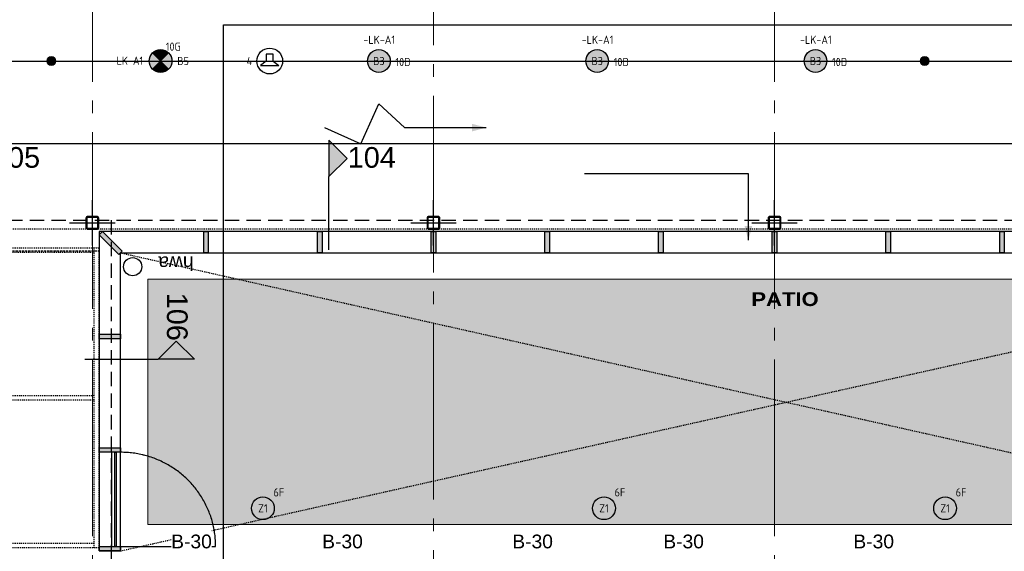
# Model space of a CAD drawing. Header units: millimetres. Extents: x -38031 to 123247, y -16330 to 129979.
# Tile 120 of 235: x 27311 to 38136, y 25905 to 31755. Entities that reach past the tile are written whole.
import ezdxf
from ezdxf.enums import TextEntityAlignment as Align

# ---------------------------------------------------------------- set-up
doc = ezdxf.new("R2010")
doc.units = ezdxf.units.MM
doc.header["$LTSCALE"] = 50
for name, pattern in [('HIDDEN2', [4.7625, 3.175, -1.5875]), ('STYLE_01', [0.41664, 0.20828, -0.20836]), ('STYLE_02', [0.694425, 0.48607, -0.208355]), ('STYLE_11', [5, 3.888855, -0.416718, 0.277786, -0.416641])]:
    doc.linetypes.add(name, pattern=pattern)
for name, color, linetype in [('AB$1A---_ATTRIB035', 8, 'Continuous'), ('AB$1A---_ATTRIB050', 8, 'Continuous'), ('AL$1A---_ALGEMEEN', 8, 'Continuous'), ('AM$1A---_ARCERING', 8, 'Continuous'), ('AT$1A---_TEKST100', 8, 'Continuous'), ('BOUWKUNDIG', 8, 'Continuous'), ('EL6121--', 3, 'Continuous'), ('EL6311--', 3, 'Continuous'), ('EL6311--NV', 7, 'Continuous'), ('EL6421--', 3, 'Continuous'), ('LICHT_TEXT018', 1, 'Continuous'), ('Vera Yanovshtchinsky', 11, 'Continuous')]:
    doc.layers.add(name, color=color, linetype=linetype)
doc.layers.add('lampjes', color=14, linetype='Continuous', lineweight=15)
doc.layers.add('stramien', color=1, linetype='STYLE_11', lineweight=15)
doc.styles.add('Arial', font='ARIAL.TTF')
doc.styles.add('Arial Black', font='txt')
doc.styles.add('BURO-018', font='iso.shx', dxfattribs={"height": 90})
doc.styles.get("Standard").update_dxf_attribs({"font": 'iso.shx'})

# ---------------------------------------------------------------- blocks, each defined once
blk = doc.blocks.new('1115B3A')
at = {"color": 0, "linetype": 'Continuous'}
blk.add_circle((0, 0), 2.5, dxfattribs=at)
at = {"color": 0, "linetype": 'Continuous', "style": 'BURO-018'}
for tag, p in [('E_GKAST', (0, 8)), ('E_GROEP', (0, 5)), ('E_SGROEP', (4.5, 5)), ('E_ARMCODE', (0, 0)), ('E_SLET', (4.5, -1))]:
    blk.add_attdef(tag, text='', height=1.8, dxfattribs=at).set_placement(p, align=Align.MIDDLE)
blk = doc.blocks.new('E00018')
at = {"color": 0, "linetype": 'Continuous'}
for p, q in [((-1.77, -1.77), (1.77, 1.77)), ((1.77, -1.77), (-1.77, 1.77))]:
    blk.add_line(p, q, dxfattribs=at)
at = {"color": 0, "linetype": 'Continuous', "const_width": 2.5}
for points in [[(-0.88, 0.88, -0.198912), (0, 1.25, -0.198912), (0.88, 0.88, -1)], [(-0.88, -0.88, 0.198912), (0, -1.25, 0.198912), (0.88, -0.88, 1)]]:
    blk.add_lwpolyline(points, format="xyb", dxfattribs=at)
blk = doc.blocks.new('1115B3A-NO1')
at = {"color": 0, "linetype": 'Continuous'}
blk.add_circle((0, 0), 2.5, dxfattribs=at)
at = {"color": 0, "zscale": 100}
blk.add_blockref('E00018', (0, 0), dxfattribs=at)
at = {"color": 0, "linetype": 'Continuous', "style": 'BURO-018'}
for tag, p in [('E_GKAST', (0, 8)), ('E_GROEP', (0, 5)), ('E_SGROEP', (4.5, 5)), ('E_ARMCODE', (0, 0)), ('E_SLET', (4.5, -1))]:
    blk.add_attdef(tag, text='', height=1.8, dxfattribs=at).set_placement(p, align=Align.MIDDLE)
blk = doc.blocks.new('Group-169')
at = {"layer": 'lampjes', "linetype": 'Continuous', "lineweight": 0}
h = blk.add_hatch(color=20, dxfattribs=at)
edge = h.paths.add_edge_path()
edge.add_arc((-27501, 2725), 125, 0, 360, ccw=False)
h = blk.add_hatch(color=20, dxfattribs=at)
edge = h.paths.add_edge_path()
edge.add_arc((-25101, 2725), 125, 0, 360, ccw=False)
h = blk.add_hatch(color=20, dxfattribs=at)
edge = h.paths.add_edge_path()
edge.add_arc((-22701, 2725), 125, 0, 360, ccw=False)
h = blk.add_hatch(color=20, dxfattribs=at)
edge = h.paths.add_edge_path()
edge.add_arc((-20301, 2725), 125, 0, 360, ccw=False)
h = blk.add_hatch(color=1, dxfattribs=at)
edge = h.paths.add_edge_path()
edge.add_arc((-28701, 2725), 50, 0, 360, ccw=False)
h = blk.add_hatch(color=1, dxfattribs=at)
edge = h.paths.add_edge_path()
edge.add_arc((-19101, 2725), 50, 0, 360, ccw=False)
at = {"layer": 'lampjes'}
for centre, radius in [((-27501, 2725), 125), ((-25101, 2725), 125), ((-22701, 2725), 125), ((-20301, 2725), 125), ((-28701, 2725), 50), ((-19101, 2725), 50)]:
    blk.add_circle(centre, radius, dxfattribs=at)
blk = doc.blocks.new('Group-18')
at = {"layer": 'AL$1A---_ALGEMEEN', "color": 0}
blk.add_lwpolyline([(-31130, 12835), (12130, 12835), (12130, 1815), (-31130, 1815)], close=True, dxfattribs=at)
blk = doc.blocks.new('Group-35')
at = {"layer": 'AL$1A---_ALGEMEEN', "color": 0, "linetype": 'STYLE_01'}
for points in [[(-36431, 670), (-28180, 670), (-28180, 620), (-36431, 620)], [(-36431, -955), (-28180, -955), (-28180, -1005), (-36431, -1005)], [(-36431, -2580), (-28180, -2580), (-28180, -2630), (-36431, -2630)]]:
    blk.add_lwpolyline(points, close=True, dxfattribs=at)
at = {"color": 0, "linetype": 'STYLE_01'}
for points in [[(-36431, 670), (-36381, 670), (-36381, -2630), (-36431, -2630)], [(-35776, 670), (-35726, 670), (-35726, -2630), (-35776, -2630)], [(-34526, 670), (-34476, 670), (-34476, -2630), (-34526, -2630)], [(-33276, 670), (-33226, 670), (-33226, -2630), (-33276, -2630)], [(-32026, 670), (-31976, 670), (-31976, -2630), (-32026, -2630)], [(-30776, 670), (-30726, 670), (-30726, -2630), (-30776, -2630)], [(-29526, 670), (-29476, 670), (-29476, -2630), (-29526, -2630)], [(-28230, 670), (-28180, 670), (-28180, -2630), (-28230, -2630)]]:
    blk.add_wipeout(points, dxfattribs=at).dxf.layer = 'AL$1A---_ALGEMEEN'
at = {"layer": 'AL$1A---_ALGEMEEN', "color": 0, "linetype": 'STYLE_01'}
for points in [[(-36431, 670), (-36381, 670), (-36381, -2630), (-36431, -2630)], [(-35776, 670), (-35726, 670), (-35726, -2630), (-35776, -2630)], [(-34526, 670), (-34476, 670), (-34476, -2630), (-34526, -2630)], [(-33276, 670), (-33226, 670), (-33226, -2630), (-33276, -2630)], [(-32026, 670), (-31976, 670), (-31976, -2630), (-32026, -2630)], [(-30776, 670), (-30726, 670), (-30726, -2630), (-30776, -2630)], [(-29526, 670), (-29476, 670), (-29476, -2630), (-29526, -2630)], [(-28230, 670), (-28180, 670), (-28180, -2630), (-28230, -2630)]]:
    blk.add_lwpolyline(points, close=True, dxfattribs=at)
blk = doc.blocks.new('Group-37')
at = {"layer": 'AL$1A---_ALGEMEEN', "color": 0, "linetype": 'STYLE_01'}
blk.add_lwpolyline([(-32059, 13775), (13071, 13775), (13071, 875), (-32059, 875)], close=True, dxfattribs=at)
blk = doc.blocks.new('Group-38')
at = {"layer": 'AL$1A---_ALGEMEEN', "color": 0}
for name in ['Group-37', 'Group-35']:
    blk.add_blockref(name, (0, 0), dxfattribs=at)
blk = doc.blocks.new('hwa')
at = {"layer": 'AL$1A---_ALGEMEEN', "color": 0}
blk.add_circle((0, 0), 100, dxfattribs=at)
at = {"layer": 'AT$1A---_TEKST100', "insert": (-670, 38), "char_height": 151.52, "attachment_point": 1, "line_spacing_factor": 0.967741, "style": 'Arial'}
blk.add_mtext('{\\C256;\\lhwa}', dxfattribs=at)
blk = doc.blocks.new('Group-73')
at = {"layer": 'AL$1A---_ALGEMEEN', "color": 0}
blk.add_line((-27941, -2615), (-26896, -2615), dxfattribs=at)
for points in [[(-27941, -2615), (-27941, -1580), (-28041, -1580), (-28041, -2615)], [(-28005, -2615), (-28005, -1580), (-27990, -1580), (-27990, -2615)]]:
    blk.add_lwpolyline(points, close=True, dxfattribs=at)
blk.add_open_spline([(-26896, -2615), (-26896, -2338), (-27176, -1857), (-27661, -1580), (-27941, -1580)], degree=2, dxfattribs=at)
blk = doc.blocks.new('Group-74')
at = {"layer": 'AM$1A---_ARCERING', "linetype": 'Continuous', "lineweight": 0}
blk.add_hatch(color=9, dxfattribs=at).paths.add_polyline_path([(-27640, 325), (-13650, 325), (-13650, -2375), (-27640, -2375)])
at = {"layer": 'AL$1A---_ALGEMEEN', "color": 0, "linetype": 'STYLE_01'}
for p, q in [((-27941, 615), (-13293, -2675)), ((-27940, -2665), (-13271, 615))]:
    blk.add_line(p, q, dxfattribs=at)
at = {"layer": 'AL$1A---_ALGEMEEN', "color": 0, "linetype": 'Continuous', "lineweight": 5}
blk.add_lwpolyline([(-27640, 325), (-13650, 325), (-13650, -2375), (-27640, -2375)], close=True, dxfattribs=at)
at = {"color": 0}
blk.add_wipeout([(-27941, 615), (-13271, 615), (-13271, 849), (-28175, 849), (-28175, -2665), (-27941, -2665)], dxfattribs=at).dxf.layer = 'AL$1A---_ALGEMEEN'
at = {"layer": 'AM$1A---_ARCERING', "linetype": 'Continuous', "lineweight": 0}
for points in [[(-28175, 814), (-28140, 849), (-27923, 633), (-27959, 597)], [(-27026, 849), (-26976, 849), (-26976, 615), (-27026, 615)], [(-25776, 849), (-25726, 849), (-25726, 615), (-25776, 615)], [(-24526, 849), (-24476, 849), (-24476, 615), (-24526, 615)], [(-23276, 849), (-23226, 849), (-23226, 615), (-23276, 615)], [(-22026, 849), (-21976, 849), (-21976, 615), (-22026, 615)], [(-20776, 849), (-20726, 849), (-20726, 615), (-20776, 615)], [(-19526, 849), (-19476, 849), (-19476, 615), (-19526, 615)], [(-18276, 849), (-18226, 849), (-18226, 615), (-18276, 615)], [(-28175, -280), (-27941, -280), (-27941, -330), (-28175, -330)], [(-28175, -1530), (-27941, -1530), (-27941, -1580), (-28175, -1580)], [(-28175, -2615), (-27941, -2615), (-27941, -2665), (-28175, -2665)]]:
    blk.add_hatch(color=256, dxfattribs=at).paths.add_polyline_path(points)
at = {"layer": 'AL$1A---_ALGEMEEN', "color": 0}
for points in [[(-27941, 615), (-13271, 615), (-13271, 849), (-28175, 849), (-28175, -2665), (-27941, -2665)], [(-28175, 814), (-28140, 849), (-27923, 633), (-27959, 597)], [(-27026, 849), (-26976, 849), (-26976, 615), (-27026, 615)], [(-25776, 849), (-25726, 849), (-25726, 615), (-25776, 615)], [(-24526, 849), (-24476, 849), (-24476, 615), (-24526, 615)], [(-23276, 849), (-23226, 849), (-23226, 615), (-23276, 615)], [(-22026, 849), (-21976, 849), (-21976, 615), (-22026, 615)], [(-20776, 849), (-20726, 849), (-20726, 615), (-20776, 615)], [(-19526, 849), (-19476, 849), (-19476, 615), (-19526, 615)], [(-18276, 849), (-18226, 849), (-18226, 615), (-18276, 615)], [(-28175, -280), (-27941, -280), (-27941, -330), (-28175, -330)], [(-28175, -1530), (-27941, -1530), (-27941, -1580), (-28175, -1580)], [(-28175, -2615), (-27941, -2615), (-27941, -2665), (-28175, -2665)]]:
    blk.add_lwpolyline(points, close=True, dxfattribs=at)
at = {"layer": 'AL$1A---_ALGEMEEN', "color": 0, "rotation": 180}
blk.add_blockref('hwa', (-27808, 462), dxfattribs=at)
blk.add_blockref('hwa', (-27808, 462), dxfattribs=at)
at = {"layer": 'AL$1A---_ALGEMEEN', "color": 0}
blk.add_blockref('Group-73', (0, 0), dxfattribs=at)
blk = doc.blocks.new('tekst 9 pts')
at = {"layer": 'AL$1A---_ALGEMEEN', "color": 0, "style": 'Arial Black'}
blk.add_attdef('naam_ruimte', text='', height=152, dxfattribs=at).set_placement((0, -81), align=Align.TOP_CENTER)
at = {"layer": 'AL$1A---_ALGEMEEN', "color": 0, "flags": 1}
for tag, p in [('oppervlakte', (-334, -1162)), ('stramiennummer', (-334, -1435))]:
    blk.add_attdef(tag, p, '', height=152, dxfattribs=at)
blk = doc.blocks.new('sk-141')
at = {"layer": 'AM$1A---_ARCERING', "linetype": 'Continuous', "lineweight": 0}
h = blk.add_hatch(color=256, dxfattribs=at)
edge = h.paths.add_edge_path()
edge.add_line((-50, -70), (50, -70))
edge.add_arc((50, -50), 20, 270, 360)
edge.add_line((70, -50), (70, 50))
edge.add_arc((50, 50), 20, 0, 90)
edge.add_line((50, 70), (-50, 70))
edge.add_arc((-50, 50), 20, 90, 180)
edge.add_line((-70, 50), (-70, -50))
edge.add_arc((-50, -50), 20, 180, 270)
edge = h.paths.add_edge_path(flags=16)
edge.add_line((-50, -60), (50, -60))
edge.add_arc((50, -50), 10, 270, 360)
edge.add_line((60, -50), (60, 50))
edge.add_arc((50, 50), 10, 0, 90)
edge.add_line((50, 60), (-50, 60))
edge.add_arc((-50, 50), 10, 90, 180)
edge.add_line((-60, 50), (-60, -50))
edge.add_arc((-50, -50), 10, 180, 270)
at = {"layer": 'AL$1A---_ALGEMEEN', "color": 0}
for p, q in [((0, 250), (0, -250)), ((-250, 0), (250, 0))]:
    blk.add_line(p, q, dxfattribs=at)
at = {"layer": 'AL$1A---_ALGEMEEN', "color": 0, "flags": 128}
blk.add_lwpolyline([(-50, -70), (50, -70, 0.414214), (70, -50), (70, 50, 0.414214), (50, 70), (-50, 70, 0.414214), (-70, 50), (-70, -50, 0.414214), (-50, -70, 0.414214)], format="xyb", dxfattribs=at)
blk.add_lwpolyline([(-50, -60), (50, -60, 0.414214), (60, -50), (60, 50, 0.414214), (50, 60), (-50, 60, 0.414214), (-60, 50), (-60, -50, 0.414214)], format="xyb", close=True, dxfattribs=at)
blk = doc.blocks.new('txt- B-30')
at = {"color": 0}
blk.add_wipeout([(-223, -119), (223, -119), (223, 125), (-223, 125)], dxfattribs=at).dxf.layer = 'AL$1A---_ALGEMEEN'
at = {"layer": 'AT$1A---_TEKST100', "insert": (0, -112), "char_height": 151.52, "attachment_point": 8, "line_spacing_factor": 0.967741, "style": 'Arial'}
blk.add_mtext('{\\C256;\\lB-30}', dxfattribs=at)
blk = doc.blocks.new('drsnd pijl')
at = {"layer": 'AM$1A---_ARCERING', "linetype": 'Continuous', "lineweight": 0}
blk.add_hatch(color=256, dxfattribs=at).paths.add_polyline_path([(1005, 442), (200, 442), (0, 242), (-200, 442), (200, 442)])
at = {"layer": 'AL$1A---_ALGEMEEN', "color": 0}
blk.add_lwpolyline([(1005, 442), (200, 442), (0, 242), (-200, 442), (200, 442)], dxfattribs=at)
at = {"layer": 'AL$1A---_ALGEMEEN', "color": 0, "style": 'Arial'}
blk.add_attdef('peil', text='', height=227, rotation=90, dxfattribs=at).set_placement((170, -290), align=Align.BOTTOM_LEFT)
at = {"layer": 'AL$1A---_ALGEMEEN', "color": 0, "flags": 1}
blk.add_attdef('onderdeel', (-200, -700), '', height=227, dxfattribs=at)
blk = doc.blocks.new('Group-165')
at = {"layer": 'AL$1A---_ALGEMEEN', "color": 0}
blk.add_line((-24100, 1993), (-23920, 1993), dxfattribs=at)
blk.add_lwpolyline([(-25700, 1993), (-25300, 1813), (-25100, 2253), (-24820, 1993), (-24100, 1993)], dxfattribs=at)
blk.add_solid([(-23920, 1993), (-24079, 1950), (-24079, 2035)], dxfattribs=at)
blk = doc.blocks.new('Group-166')
at = {"layer": 'AL$1A---_ALGEMEEN', "color": 0}
for p, q in [((-21039, 1483), (-22839, 1483)), ((-21039, 753), (-21039, 1483))]:
    blk.add_line(p, q, dxfattribs=at)
blk.add_solid([(-21039, 753), (-21082, 911), (-20996, 911)], dxfattribs=at)
blk = doc.blocks.new('200254 W 210 11-06-2007')
at = {"layer": 'AL$1A---_ALGEMEEN'}
blk.add_blockref('Group-18', (20162, 3587), dxfattribs=at)
blk.add_blockref('Group-38', (20162, 3587), dxfattribs=at)
at = {"layer": 'stramien', "ltscale": 10}
blk.add_line((-8089, -38915), (-8089, 36030), dxfattribs=at)
at = {"layer": 'AL$1A---_ALGEMEEN'}
for name in ['Group-165', 'Group-74']:
    blk.add_blockref(name, (20162, 3587), dxfattribs=at)
ref = blk.add_blockref('drsnd pijl', (-8957, 5240), dxfattribs=dict(at, xscale=-1, rotation=89.99902819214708))
ref.add_attrib('peil', '105', dxfattribs={"layer": 'AB$1A---_ATTRIB050', "height": 227.3, "rotation": 359.999, "style": 'Arial'}).set_placement((-9193, 5070), align=Align.BOTTOM_LEFT)
at = {"layer": 'AL$1A---_ALGEMEEN', "linetype": 'STYLE_02'}
blk.add_line((-11919, 4222), (-8009, 4222), dxfattribs=at)
at = {"layer": 'AL$1A---_ALGEMEEN'}
blk.add_lwpolyline([(-6649, 6712), (11281, 6712), (11281, -4408), (-6649, -4408)], close=True, dxfattribs=at)
at = {"layer": 'stramien', "ltscale": 10}
for p, q in [((-4339, -41014), (-4339, 36216)), ((-589, -38915), (-589, 22365))]:
    blk.add_line(p, q, dxfattribs=at)
at = {"layer": 'AL$1A---_ALGEMEEN'}
ref = blk.add_blockref('drsnd pijl', (-5046, 5240), dxfattribs=dict(at, xscale=-1, rotation=89.99902819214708))
ref.add_attrib('peil', '104', dxfattribs={"layer": 'AB$1A---_ATTRIB050', "height": 227.3, "rotation": 359.999, "style": 'Arial'}).set_placement((-5282, 5070), align=Align.BOTTOM_LEFT)
for name, p in [('Group-166', (20162, 3587)), ('txt- B-30', (-6999, 1060))]:
    blk.add_blockref(name, p, dxfattribs=at)
at = {"layer": 'AL$1A---_ALGEMEEN', "rotation": 90}
for p in [(-8089, 4532), (-4339, 4532), (-589, 4532)]:
    blk.add_blockref('sk-141', p, dxfattribs=at)
at = {"layer": 'AL$1A---_ALGEMEEN'}
ref = blk.add_blockref('drsnd pijl', (-7167, 3472), dxfattribs=dict(at, rotation=180))
ref.add_attrib('peil', '106', dxfattribs={"layer": 'AB$1A---_ATTRIB050', "height": 227.3, "rotation": 270, "style": 'Arial'}).set_placement((-7337, 3763), align=Align.BOTTOM_LEFT)
ref = blk.add_blockref('tekst 9 pts', (-474, 3849), dxfattribs=at)
ref.add_attrib('naam_ruimte', 'PATIO', dxfattribs={"layer": 'AB$1A---_ATTRIB035', "height": 151.5, "style": 'Arial Black'}).set_placement((-474, 3768), align=Align.TOP_CENTER)
for p in [(-5339, 1060), (-3249, 1060), (-1589, 1060), (501, 1060)]:
    blk.add_blockref('txt- B-30', p, dxfattribs=at)
blk = doc.blocks.new('E00497')
at = {"color": 0}
for p, q in [((0, 0.75), (-1.5, 0.75)), ((0, 0.75), (1, 2)), ((0, -0.75), (0, 0.75)), ((1, -2), (1, 2)), ((-1.5, -0.75), (0, -0.75)), ((0, -0.75), (1, -2))]:
    blk.add_line(p, q, dxfattribs=at)
blk.add_line((-1.5, 0.75), (-1.5, -0.75))
blk.add_circle((0, 0), 2.84, dxfattribs=at)
at = {"color": 0, "linetype": 'Continuous', "style": 'BURO-018'}
blk.add_attdef('E_TEXT1', text='', height=1.8, dxfattribs=at).set_placement((0, 4.5), align=Align.MIDDLE)
at = {"color": 0, "linetype": 'Continuous', "style": 'BURO-018', "flags": 1}
blk.add_attdef('E_MATCODE', text='', height=1.8, dxfattribs=at).set_placement((0, 0), align=Align.MIDDLE)

msp = doc.modelspace()

# ---------------------------------------------------------------- block references
at = {"layer": 'BOUWKUNDIG'}
msp.add_blockref('200254 W 210 11-06-2007', (36199, 24987.6), dxfattribs=at)

# ---------------------------------------------------------------- next in the draw order: linework, layer by layer
at = {"layer": 'EL6121--', "color": 5, "linetype": 'HIDDEN2'}
for p, q in [((19564.5, 29548.4), (74129.8, 29548.4)), ((28318.1, 29548.4), (28318.1, 25695.2))]:
    msp.add_line(p, q, dxfattribs=at)
at = {"layer": 'LICHT_TEXT018'}
msp.add_line((26460, 31300), (70952.2, 31300), dxfattribs=at)

# ---------------------------------------------------------------- next in the draw order: block references
at = {"layer": 'EL6311--'}
ref = msp.add_blockref('1115B3A', (31260, 31300), dxfattribs=dict(at, xscale=50, yscale=50, zscale=50))
ref.add_attrib('E_ARMCODE', 'B3', dxfattribs={"layer": '0', "color": 1, "linetype": 'Continuous', "height": 90, "style": 'BURO-018'}).set_placement((31260, 31300), align=Align.MIDDLE)
ref.add_attrib('E_GROEP', '10D', dxfattribs={"layer": '0', "color": 1, "linetype": 'Continuous', "height": 90, "style": 'BURO-018'}).set_placement((31524.5, 31289.2), align=Align.MIDDLE)
ref.add_attrib('E_GKAST', '-LK-A1', dxfattribs={"layer": '0', "color": 1, "linetype": 'Continuous', "height": 90, "style": 'BURO-018'}).set_placement((31263.6, 31533.5), align=Align.MIDDLE)
ref = msp.add_blockref('1115B3A', (33660, 31300), dxfattribs=dict(at, xscale=50, yscale=50, zscale=50))
ref.add_attrib('E_ARMCODE', 'B3', dxfattribs={"layer": '0', "color": 1, "linetype": 'Continuous', "height": 90, "style": 'BURO-018'}).set_placement((33660, 31300), align=Align.MIDDLE)
ref.add_attrib('E_GROEP', '10D', dxfattribs={"layer": '0', "color": 1, "linetype": 'Continuous', "height": 90, "style": 'BURO-018'}).set_placement((33924.5, 31289.2), align=Align.MIDDLE)
ref.add_attrib('E_GKAST', '-LK-A1', dxfattribs={"layer": '0', "color": 1, "linetype": 'Continuous', "height": 90, "style": 'BURO-018'}).set_placement((33663.6, 31533.5), align=Align.MIDDLE)
ref = msp.add_blockref('1115B3A', (36060, 31300), dxfattribs=dict(at, xscale=50, yscale=50, zscale=50))
ref.add_attrib('E_ARMCODE', 'B3', dxfattribs={"layer": '0', "color": 1, "linetype": 'Continuous', "height": 90, "style": 'BURO-018'}).set_placement((36060, 31300), align=Align.MIDDLE)
ref.add_attrib('E_GROEP', '10D', dxfattribs={"layer": '0', "color": 1, "linetype": 'Continuous', "height": 90, "style": 'BURO-018'}).set_placement((36324.5, 31289.2), align=Align.MIDDLE)
ref.add_attrib('E_GKAST', '-LK-A1', dxfattribs={"layer": '0', "color": 1, "linetype": 'Continuous', "height": 90, "style": 'BURO-018'}).set_placement((36063.6, 31533.5), align=Align.MIDDLE)
ref = msp.add_blockref('1115B3A', (29985, 26378.4), dxfattribs=dict(at, xscale=50, yscale=50, zscale=50))
ref.add_attrib('E_ARMCODE', 'Z1', dxfattribs={"layer": '0', "color": 1, "linetype": 'Continuous', "height": 90, "style": 'BURO-018'}).set_placement((29985, 26378.4), align=Align.MIDDLE)
ref.add_attrib('E_GROEP', '6F', dxfattribs={"layer": '0', "color": 1, "linetype": 'Continuous', "height": 90, "style": 'BURO-018'}).set_placement((30160, 26553.4), align=Align.MIDDLE)
ref = msp.add_blockref('1115B3A', (33735, 26378.4), dxfattribs=dict(at, xscale=50, yscale=50, zscale=50))
ref.add_attrib('E_ARMCODE', 'Z1', dxfattribs={"layer": '0', "color": 1, "linetype": 'Continuous', "height": 90, "style": 'BURO-018'}).set_placement((33735, 26378.4), align=Align.MIDDLE)
ref.add_attrib('E_GROEP', '6F', dxfattribs={"layer": '0', "color": 1, "linetype": 'Continuous', "height": 90, "style": 'BURO-018'}).set_placement((33910, 26553.4), align=Align.MIDDLE)
ref = msp.add_blockref('1115B3A', (37485, 26378.4), dxfattribs=dict(at, xscale=50, yscale=50, zscale=50))
ref.add_attrib('E_ARMCODE', 'Z1', dxfattribs={"layer": '0', "color": 1, "linetype": 'Continuous', "height": 90, "style": 'BURO-018'}).set_placement((37485, 26378.4), align=Align.MIDDLE)
ref.add_attrib('E_GROEP', '6F', dxfattribs={"layer": '0', "color": 1, "linetype": 'Continuous', "height": 90, "style": 'BURO-018'}).set_placement((37660, 26553.4), align=Align.MIDDLE)
at = {"layer": 'EL6311--NV'}
ref = msp.add_blockref('1115B3A-NO1', (28860, 31300), dxfattribs=dict(at, xscale=50, yscale=50, zscale=50))
ref.add_attrib('E_ARMCODE', 'B5', dxfattribs={"layer": '0', "color": 1, "linetype": 'Continuous', "height": 90, "style": 'BURO-018'}).set_placement((29107.6, 31300.3), align=Align.MIDDLE)
ref.add_attrib('E_GROEP', '10G', dxfattribs={"layer": '0', "color": 1, "linetype": 'Continuous', "height": 90, "style": 'BURO-018'}).set_placement((29000, 31458.6), align=Align.MIDDLE)
ref.add_attrib('E_GKAST', '-LK-A1', dxfattribs={"layer": '0', "color": 1, "linetype": 'Continuous', "height": 90, "style": 'BURO-018'}).set_placement((28494.9, 31303.2), align=Align.MIDDLE)
at = {"layer": 'EL6421--'}
ref = msp.add_blockref('E00497', (30060, 31300), dxfattribs=dict(at, xscale=50, yscale=50, zscale=50, rotation=270))
ref.add_attrib('E_TEXT1', '4', dxfattribs={"layer": '0', "color": 1, "linetype": 'Continuous', "height": 90, "style": 'BURO-018'}).set_placement((29835.7, 31300), align=Align.MIDDLE)
at = {"layer": 'Vera Yanovshtchinsky'}
msp.add_blockref('Group-169', (56361, 28575), dxfattribs=at)

doc.saveas('drawing.dxf')
